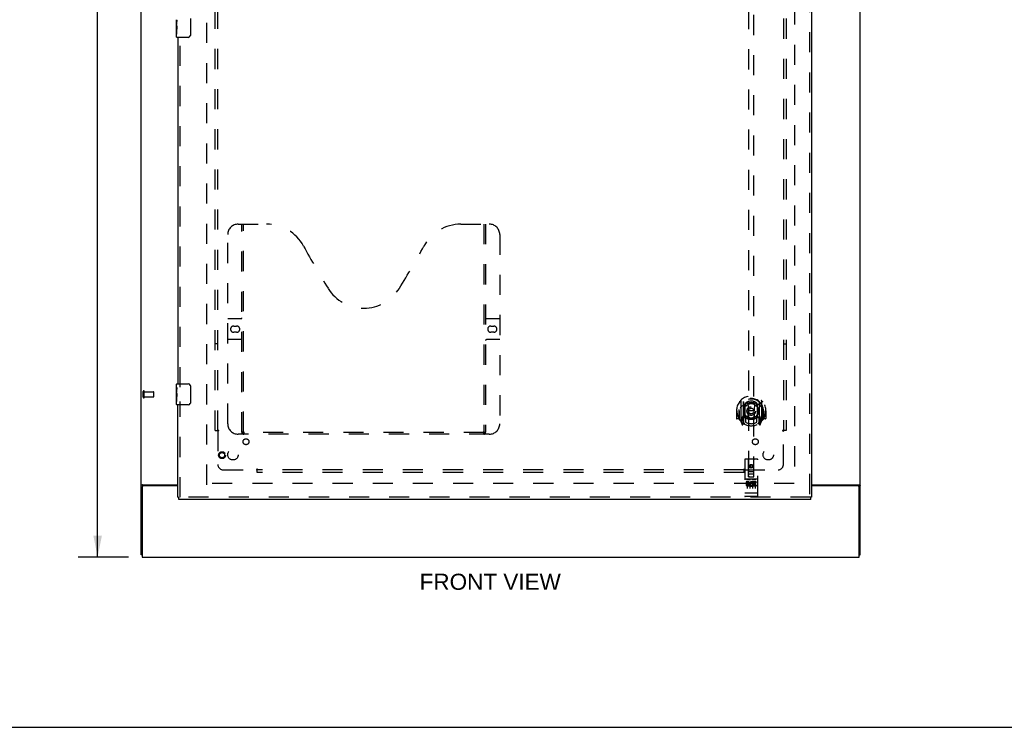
# Model space of a CAD drawing. Header units: inches. Extents: x 0 to 174, y 0 to 112.
# Tile 2 of 14: x 47 to 94, y 0 to 34. Entities that reach past the tile are written whole.
import ezdxf

# ---------------------------------------------------------------- set-up
doc = ezdxf.new("R2010")
doc.units = ezdxf.units.IN
doc.header["$LTSCALE"] = 9.560375
doc.header["$MEASUREMENT"] = 0
doc.linetypes.add('HIDDEN', pattern=[0.2, 0.1, -0.1])
doc.layers.get('0').update_dxf_attribs({"linetype": 'CONTINUOUS'})
for name, color, linetype in [('DEFAULT_2', 8, 'HIDDEN'), ('DIMENSIONS', 7, 'CONTINUOUS'), ('DOOR_ASSEMBLY', 7, 'CONTINUOUS'), ('SUBPANEL', 7, 'CONTINUOUS')]:
    doc.layers.add(name, color=color, linetype=linetype)
doc.styles.get("Standard").update_dxf_attribs({"font": 'arial.ttf'})
doc.dimstyles.new('DIMSTYLE_1', dxfattribs={"dimtxt": 0.766875, "dimasz": 1.0225, "dimexe": 0.09, "dimexo": 0.07, "dimgap": 0.0375, "dimtad": 0, "dimtih": 1, "dimtoh": 1, "dimzin": 4, "dimdsep": 46, "dimtxsty": 'Standard', "dimblk": '_FILLED', "dimblk1": '_FILLED', "dimblk2": '_FILLED', "dimcen": 0.09, "dimadec": 3, "dimazin": 1, "dimtfac": 1, "dimtdec": 3, "dimtofl": 0, "dimtmove": 0, "dimatfit": 3, "dimldrblk": '_FILLED', "dimfxl": 0, "dimtolj": 1, "dimtzin": 4, "dimarcsym": 0})

# ---------------------------------------------------------------- blocks, each defined once
blk = doc.blocks.new('_FILLED')
at = {"color": 0, "linetype": 'ByBlock'}
blk.add_solid([(0, 0), (-1, 0.2), (-1, -0.2)], dxfattribs=at)
blk = doc.blocks.new('*D11')
at = {"layer": 'DIMENSIONS', "color": 2, "linetype": 'Continuous'}
for p, q in [((52.085, 76.104), (49.696, 76.104)), ((50.616, 76.104), (50.616, 42.871)), ((50.616, 8.104), (50.616, 41.337)), ((52.085, 8.104), (49.696, 8.104))]:
    blk.add_line(p, q, dxfattribs=at)
at = {"layer": 'DIMENSIONS', "color": 2, "linetype": 'Continuous', "xscale": 1.0225, "yscale": 1.0225, "zscale": 1.0225}
for p, rotation in [((50.616, 76.104), 90), ((50.616, 8.104), 270)]:
    blk.add_blockref('_FILLED', p, dxfattribs=dict(at, rotation=rotation))
at = {"layer": 'DIMENSIONS', "color": 2, "linetype": 'Continuous', "insert": (50.616, 42.488), "char_height": 0.7669, "width": 2.67979, "attachment_point": 2, "line_spacing_factor": 0.9}
blk.add_mtext('68.00', dxfattribs=at)

msp = doc.modelspace()

# ---------------------------------------------------------------- linework, layer by layer
at = {"color": 3, "linetype": 'Continuous'}
for p, q in [((52.689, 8.208), (52.689, 76)), ((86.939, 8.208), (86.939, 76)), ((52.735, 11.541), (52.723, 11.537)), ((52.741, 11.44), (52.741, 8.104)), ((52.759, 11.552), (54.439, 11.552)), ((54.439, 11.5), (52.801, 11.5)), ((84.626, 11.552), (86.869, 11.552)), ((86.827, 11.5), (84.626, 11.5)), ((86.887, 8.104), (86.887, 11.44)), ((52.741, 8.104), (86.887, 8.104))]:
    msp.add_line(p, q, dxfattribs=at)
at = {"color": 7, "linetype": 'Continuous'}
for p, q in [((52.741, 8.208), (52.689, 8.208)), ((86.887, 8.208), (86.939, 8.208)), ((0, 0), (173.825, 0))]:
    msp.add_line(p, q, dxfattribs=at)
at = {"color": 3, "linetype": 'Continuous'}
for points in [[(52.723, 11.537), (52.72, 11.536), (52.716, 11.535), (52.713, 11.534), (52.71, 11.532), (52.707, 11.531), (52.704, 11.53), (52.701, 11.528), (52.699, 11.527), (52.697, 11.525), (52.695, 11.524), (52.693, 11.522), (52.692, 11.52), (52.691, 11.519), (52.69, 11.517), (52.689, 11.515), (52.689, 11.514), (52.689, 11.512)], [(52.759, 11.552), (52.757, 11.551), (52.755, 11.549), (52.752, 11.548), (52.749, 11.547), (52.746, 11.545), (52.742, 11.544), (52.739, 11.542), (52.735, 11.541)], [(86.869, 11.552), (86.871, 11.551), (86.873, 11.549), (86.876, 11.548), (86.879, 11.547), (86.882, 11.545), (86.885, 11.544), (86.889, 11.542), (86.893, 11.541), (86.904, 11.537)], [(86.904, 11.537), (86.908, 11.536), (86.911, 11.535), (86.915, 11.534), (86.918, 11.532), (86.921, 11.531), (86.924, 11.53), (86.926, 11.528), (86.929, 11.527), (86.931, 11.525), (86.933, 11.524), (86.934, 11.522), (86.936, 11.52), (86.937, 11.519), (86.938, 11.517), (86.938, 11.515), (86.939, 11.514), (86.939, 11.512)]]:
    msp.add_lwpolyline(points, dxfattribs=at)
for centre, start, end in [((52.801, 11.44), 90, 180), ((86.827, 11.44), 0, 90)]:
    msp.add_arc(centre, 0.06, start, end, dxfattribs=at)
at = {"layer": 'DEFAULT_2', "color": 8, "linetype": 'HIDDEN'}
for p, q in [((55.814, 11.552), (55.814, 72.656)), ((83.814, 72.656), (83.814, 11.552)), ((52.793, 15.712), (52.793, 15.996)), ((52.836, 15.712), (52.836, 15.996)), ((52.836, 15.978), (53.283, 15.978)), ((53.293, 15.74), (53.293, 15.968)), ((52.836, 15.73), (53.283, 15.73)), ((83.8, 11.604), (55.828, 11.604))]:
    msp.add_line(p, q, dxfattribs=at)
for centre, radius, start, end in [((52.814, 15.996), 0.0215, 360, 180), ((53.283, 15.968), 0.01, 360, 90), ((52.814, 15.712), 0.0215, 180, 0), ((53.283, 15.74), 0.01, 270, 0)]:
    msp.add_arc(centre, radius, start, end, dxfattribs=at)
at = {"layer": 'DOOR_ASSEMBLY', "color": 8, "linetype": 'HIDDEN'}
for p, q in [((84.522, 73.25), (84.522, 10.958)), ((81.626, 39.934), (81.626, 11.932)), ((81.876, 11.932), (81.876, 39.934)), ((54.543, 16.199), (54.543, 33.009)), ((57.313, 23.958), (58.668, 23.958)), ((57.488, 14.048), (57.488, 23.958)), ((57.568, 14.078), (57.568, 23.958)), ((67.918, 23.958), (69.273, 23.958)), ((69.018, 23.958), (69.018, 14.078)), ((69.098, 23.958), (69.098, 14.048)), ((56.813, 14.458), (56.813, 23.458)), ((69.773, 23.458), (69.773, 14.458)), ((56.813, 19.458), (57.448, 19.458)), ((69.138, 19.458), (69.773, 19.458)), ((57.099, 19.108), (57.236, 19.108)), ((57.236, 18.808), (57.099, 18.808)), ((69.349, 19.108), (69.486, 19.108)), ((69.486, 18.808), (69.349, 18.808)), ((57.448, 18.458), (56.813, 18.458)), ((69.773, 18.458), (69.138, 18.458)), ((54.543, 10.958), (54.543, 15.509)), ((81.251, 15.56), (81.251, 14.592)), ((81.369, 15.506), (81.369, 14.49)), ((81.376, 15.481), (81.376, 14.478)), ((82.126, 15.481), (82.126, 14.478)), ((82.134, 15.506), (82.134, 14.49)), ((82.251, 14.592), (82.251, 15.56)), ((81.066, 15.076), (81.051, 15.076)), ((81.051, 15.076), (81.051, 14.703)), ((81.169, 15.076), (81.184, 15.076)), ((81.169, 15.076), (81.169, 14.688)), ((81.176, 15.122), (81.176, 15.125)), ((81.176, 14.665), (81.176, 15.122)), ((81.469, 14.758), (81.469, 15.389)), ((81.476, 15.441), (81.476, 15.338)), ((81.588, 14.732), (81.619, 15.076)), ((81.589, 15.415), (81.619, 15.076)), ((81.884, 15.076), (81.619, 15.076)), ((81.914, 15.415), (81.884, 15.076)), ((81.914, 14.732), (81.884, 15.076)), ((82.026, 15.338), (82.026, 15.441)), ((82.034, 15.389), (82.034, 14.758)), ((82.334, 15.076), (82.319, 15.076)), ((82.326, 15.122), (82.326, 15.125)), ((82.326, 14.665), (82.326, 15.122)), ((82.334, 15.076), (82.334, 14.688)), ((82.451, 15.076), (82.436, 15.076)), ((82.451, 15.076), (82.451, 14.703)), ((81.169, 14.688), (81.066, 14.688)), ((81.169, 14.688), (81.177, 14.703)), ((81.256, 14.581), (81.326, 14.406)), ((81.369, 14.747), (81.309, 14.747)), ((81.309, 14.747), (81.309, 14.597)), ((81.309, 14.597), (81.376, 14.597)), ((81.347, 14.65), (81.317, 14.604)), ((81.379, 14.71), (81.379, 14.503)), ((81.469, 14.748), (81.396, 14.748)), ((81.465, 14.73), (81.399, 14.73)), ((81.476, 14.777), (81.476, 14.525)), ((82.026, 14.525), (82.026, 14.777)), ((82.106, 14.748), (82.034, 14.748)), ((82.104, 14.73), (82.038, 14.73)), ((82.124, 14.503), (82.124, 14.71)), ((82.126, 14.597), (82.194, 14.597)), ((82.194, 14.747), (82.134, 14.747)), ((82.186, 14.604), (82.156, 14.65)), ((82.177, 14.406), (82.247, 14.581)), ((82.194, 14.597), (82.194, 14.747)), ((82.326, 14.703), (82.334, 14.688)), ((82.436, 14.688), (82.334, 14.688)), ((81.347, 14.486), (81.352, 14.483)), ((81.355, 14.409), (81.369, 14.49)), ((81.446, 14.428), (81.376, 14.537)), ((82.126, 14.537), (82.056, 14.428)), ((82.134, 14.49), (82.148, 14.409)), ((82.155, 14.486), (82.155, 14.486)), ((82.155, 14.486), (82.155, 14.486)), ((82.155, 14.486), (82.155, 14.486)), ((69.273, 13.958), (57.313, 13.958)), ((69.014, 14.038), (57.572, 14.038)), ((81.439, 12.742), (81.439, 11.017)), ((82.034, 12.772), (81.469, 12.772)), ((81.625, 11.932), (81.621, 12.742)), ((81.878, 11.932), (81.881, 12.742)), ((82.064, 11.017), (82.064, 12.742)), ((81.751, 12.504), (81.689, 12.468)), ((81.689, 12.468), (81.699, 12.462)), ((81.689, 12.468), (81.689, 12.396)), ((81.689, 12.396), (81.699, 12.402)), ((81.689, 12.396), (81.751, 12.36)), ((81.751, 12.493), (81.699, 12.462)), ((81.699, 12.462), (81.699, 12.402)), ((81.699, 12.402), (81.751, 12.372)), ((81.814, 12.468), (81.751, 12.504)), ((81.751, 12.504), (81.751, 12.493)), ((81.804, 12.462), (81.751, 12.493)), ((81.751, 12.372), (81.804, 12.402)), ((81.751, 12.36), (81.814, 12.396)), ((81.751, 12.36), (81.751, 12.372)), ((81.814, 12.468), (81.804, 12.462)), ((81.804, 12.402), (81.804, 12.462)), ((81.814, 12.396), (81.804, 12.402)), ((81.814, 12.396), (81.814, 12.468)), ((82.034, 11.815), (81.469, 11.815)), ((81.54, 11.799), (81.712, 11.799)), ((81.624, 12.182), (81.879, 12.182)), ((81.625, 11.932), (81.626, 11.932)), ((81.626, 11.932), (81.876, 11.932)), ((81.836, 12.057), (81.666, 12.057)), ((81.79, 11.799), (81.962, 11.799)), ((81.876, 11.932), (81.878, 11.932)), ((81.607, 11.693), (81.514, 11.693)), ((81.514, 11.693), (81.514, 11.65)), ((81.607, 11.65), (81.514, 11.65)), ((81.564, 11.684), (81.564, 11.378)), ((81.611, 11.607), (81.565, 11.607)), ((81.607, 11.566), (81.578, 11.566)), ((81.671, 11.522), (81.578, 11.522)), ((81.671, 11.48), (81.578, 11.48)), ((81.671, 11.522), (81.671, 11.48)), ((81.689, 11.684), (81.689, 11.378)), ((81.803, 11.528), (81.82, 11.489)), ((81.814, 11.684), (81.814, 11.378)), ((81.827, 11.657), (81.814, 11.639)), ((81.824, 11.682), (81.827, 11.681)), ((81.983, 11.693), (81.827, 11.693)), ((81.827, 11.693), (81.827, 11.681)), ((81.827, 11.657), (81.827, 11.48)), ((81.983, 11.48), (81.827, 11.48)), ((81.983, 11.65), (81.87, 11.65)), ((81.87, 11.65), (81.87, 11.607)), ((81.962, 11.607), (81.87, 11.607)), ((81.962, 11.564), (81.87, 11.564)), ((81.87, 11.564), (81.87, 11.522)), ((81.983, 11.522), (81.87, 11.522)), ((81.939, 11.684), (81.939, 11.378)), ((81.962, 11.607), (81.962, 11.564)), ((81.983, 11.693), (81.983, 11.65)), ((81.983, 11.522), (81.983, 11.48)), ((84.584, 10.958), (54.481, 10.958)), ((81.456, 11.146), (81.455, 11.146)), ((81.457, 11.145), (81.456, 11.146)), ((81.458, 11.145), (81.457, 11.145)), ((81.458, 11.145), (81.458, 11.145)), ((81.461, 11.145), (81.46, 11.145)), ((81.46, 11.145), (81.46, 11.145)), ((81.462, 11.145), (81.461, 11.145)), ((81.463, 11.145), (81.462, 11.145)), ((81.464, 11.145), (81.463, 11.145)), ((81.465, 11.145), (81.464, 11.145)), ((81.466, 11.145), (81.465, 11.145)), ((81.465, 11.145), (81.465, 11.145)), ((81.467, 11.145), (81.466, 11.145)), ((81.468, 11.145), (81.467, 11.145)), ((81.469, 11.145), (81.468, 11.145)), ((82.034, 11.145), (81.469, 11.145)), ((82.034, 10.987), (81.469, 10.987)), ((82.034, 11.145), (82.035, 11.145)), ((82.035, 11.145), (82.036, 11.145)), ((82.036, 11.145), (82.037, 11.145)), ((82.037, 11.145), (82.038, 11.145)), ((82.038, 11.145), (82.039, 11.145)), ((82.038, 11.145), (82.038, 11.145)), ((82.039, 11.145), (82.04, 11.145)), ((82.04, 11.145), (82.041, 11.145)), ((82.041, 11.145), (82.042, 11.145)), ((82.042, 11.145), (82.043, 11.145)), ((82.043, 11.145), (82.044, 11.145)), ((82.043, 11.145), (82.043, 11.145)), ((82.044, 11.145), (82.045, 11.145)), ((82.045, 11.145), (82.046, 11.145)), ((82.046, 11.146), (82.047, 11.146)), ((82.046, 11.145), (82.046, 11.146)), ((82.047, 11.146), (82.048, 11.146))]:
    msp.add_line(p, q, dxfattribs=at)
at = {"layer": 'DOOR_ASSEMBLY', "color": 3, "linetype": 'Continuous'}
for p, q in [((84.626, 73.25), (84.626, 10.958)), ((54.439, 32.854), (54.439, 16.354)), ((54.439, 10.958), (54.439, 15.354)), ((84.584, 10.854), (54.481, 10.854))]:
    msp.add_line(p, q, dxfattribs=at)
at = {"layer": 'DOOR_ASSEMBLY', "color": 7, "linetype": 'Continuous'}
for p, q in [((54.379, 33.436), (54.379, 33.693)), ((54.385, 33.637), (54.379, 33.637)), ((54.379, 33.469), (54.386, 33.469)), ((54.379, 32.869), (54.379, 33.433)), ((54.38, 33.407), (54.379, 33.407)), ((54.386, 33.469), (54.386, 33.606)), ((55.034, 33.754), (55.034, 32.954)), ((54.379, 33.275), (54.385, 33.275)), ((54.379, 33.239), (54.386, 33.239)), ((54.379, 33.176), (54.386, 33.176)), ((54.379, 33.009), (54.386, 33.009)), ((54.386, 33.009), (54.386, 33.239)), ((54.934, 32.854), (54.394, 32.854)), ((54.379, 16.194), (54.379, 16.339)), ((54.379, 15.936), (54.379, 16.193)), ((54.385, 16.137), (54.379, 16.137)), ((54.379, 15.969), (54.386, 15.969)), ((54.386, 15.969), (54.386, 16.106)), ((54.394, 16.354), (54.934, 16.354)), ((55.034, 16.254), (55.034, 15.454)), ((54.379, 15.369), (54.379, 15.933)), ((54.38, 15.907), (54.379, 15.907)), ((54.379, 15.775), (54.385, 15.775)), ((54.379, 15.739), (54.386, 15.739)), ((54.379, 15.676), (54.386, 15.676)), ((54.379, 15.509), (54.386, 15.509)), ((54.386, 15.509), (54.386, 15.739)), ((54.934, 15.354), (54.394, 15.354)), ((54.439, 10.958), (54.481, 10.958)), ((54.481, 10.854), (54.481, 10.958)), ((84.626, 10.958), (84.584, 10.958)), ((84.584, 10.854), (84.584, 10.958))]:
    msp.add_line(p, q, dxfattribs=at)
for points in [[(54.379, 33.694), (54.379, 33.69), (54.379, 33.685), (54.38, 33.68), (54.381, 33.674), (54.382, 33.667), (54.382, 33.659), (54.383, 33.651), (54.384, 33.642)], [(54.379, 33.436), (54.379, 33.428), (54.379, 33.419), (54.38, 33.409)], [(54.38, 33.409), (54.381, 33.398), (54.382, 33.387), (54.383, 33.375), (54.384, 33.363), (54.385, 33.351), (54.385, 33.338), (54.386, 33.325), (54.386, 33.312), (54.386, 33.299), (54.385, 33.287), (54.385, 33.274), (54.384, 33.262), (54.383, 33.25)], [(54.384, 33.642), (54.385, 33.634), (54.385, 33.624), (54.386, 33.615), (54.386, 33.606)], [(55.034, 32.954), (55.034, 32.948), (55.033, 32.942), (55.032, 32.936), (55.031, 32.93), (55.029, 32.924), (55.027, 32.918)], [(54.379, 16.194), (54.379, 16.19), (54.379, 16.185), (54.38, 16.18), (54.381, 16.174), (54.382, 16.167), (54.382, 16.159), (54.383, 16.151), (54.384, 16.142)], [(54.384, 16.142), (54.385, 16.134), (54.385, 16.124), (54.386, 16.115), (54.386, 16.106)], [(55.027, 16.29), (55.029, 16.285), (55.031, 16.279), (55.032, 16.273), (55.033, 16.267), (55.034, 16.261), (55.034, 16.254)], [(54.379, 15.936), (54.379, 15.928), (54.379, 15.919), (54.38, 15.909)], [(54.38, 15.909), (54.381, 15.898), (54.382, 15.887), (54.383, 15.875), (54.384, 15.863), (54.385, 15.851), (54.385, 15.838), (54.386, 15.825), (54.386, 15.812), (54.386, 15.799), (54.385, 15.787), (54.385, 15.774), (54.384, 15.762), (54.383, 15.75)], [(55.034, 15.454), (55.034, 15.448), (55.033, 15.442), (55.032, 15.436), (55.031, 15.43), (55.029, 15.424), (55.027, 15.418)]]:
    msp.add_lwpolyline(points, dxfattribs=at)
at = {"layer": 'DOOR_ASSEMBLY', "color": 8, "linetype": 'HIDDEN'}
for points in [[(81.206, 15.515), (81.207, 15.515), (81.207, 15.516), (81.208, 15.517), (81.209, 15.518), (81.209, 15.519), (81.21, 15.52), (81.211, 15.52), (81.212, 15.521), (81.212, 15.522), (81.213, 15.523), (81.214, 15.523), (81.215, 15.524), (81.216, 15.525), (81.216, 15.525), (81.217, 15.526), (81.218, 15.527), (81.219, 15.527), (81.22, 15.528), (81.22, 15.529), (81.221, 15.529), (81.222, 15.53), (81.223, 15.53), (81.224, 15.531), (81.225, 15.532), (81.226, 15.532), (81.226, 15.533), (81.227, 15.533), (81.228, 15.534), (81.229, 15.534), (81.23, 15.535), (81.231, 15.535), (81.232, 15.536), (81.233, 15.536), (81.234, 15.536)], [(82.269, 15.536), (82.27, 15.536), (82.271, 15.536), (82.272, 15.535), (82.273, 15.535), (82.273, 15.534), (82.274, 15.534), (82.275, 15.533), (82.276, 15.533), (82.277, 15.532), (82.278, 15.532), (82.279, 15.531), (82.28, 15.53), (82.281, 15.53), (82.281, 15.529), (82.282, 15.529), (82.283, 15.528), (82.284, 15.527), (82.285, 15.527), (82.285, 15.526), (82.286, 15.525), (82.287, 15.525), (82.288, 15.524), (82.289, 15.523), (82.289, 15.523), (82.29, 15.522), (82.291, 15.521), (82.292, 15.52), (82.292, 15.52), (82.293, 15.519), (82.294, 15.518), (82.295, 15.517), (82.295, 15.516), (82.296, 15.515), (82.297, 15.515)], [(81.297, 15.291), (81.295, 15.29), (81.294, 15.288), (81.292, 15.287), (81.291, 15.285), (81.289, 15.284), (81.288, 15.282), (81.286, 15.281), (81.284, 15.279), (81.282, 15.277), (81.281, 15.275), (81.279, 15.273), (81.277, 15.271), (81.275, 15.269), (81.273, 15.267), (81.271, 15.265), (81.269, 15.262), (81.267, 15.26), (81.265, 15.257), (81.263, 15.255), (81.261, 15.252), (81.258, 15.249), (81.256, 15.246), (81.254, 15.243), (81.252, 15.24), (81.249, 15.236), (81.247, 15.233), (81.244, 15.229), (81.242, 15.226), (81.239, 15.222), (81.236, 15.218), (81.234, 15.213), (81.231, 15.209), (81.228, 15.204), (81.225, 15.2), (81.222, 15.194), (81.219, 15.189)], [(81.563, 15.433), (81.569, 15.434), (81.574, 15.436), (81.58, 15.437), (81.585, 15.438), (81.59, 15.44), (81.596, 15.441), (81.601, 15.442), (81.607, 15.443), (81.612, 15.444), (81.618, 15.445), (81.623, 15.447), (81.629, 15.448), (81.634, 15.448), (81.64, 15.449), (81.645, 15.45), (81.651, 15.451), (81.656, 15.452), (81.662, 15.453), (81.668, 15.453), (81.673, 15.454), (81.679, 15.455), (81.684, 15.455), (81.69, 15.456), (81.695, 15.456), (81.701, 15.457), (81.707, 15.457), (81.712, 15.457), (81.718, 15.458), (81.723, 15.458), (81.729, 15.458), (81.735, 15.458), (81.74, 15.458), (81.746, 15.458), (81.751, 15.458), (81.757, 15.458), (81.762, 15.458), (81.768, 15.458), (81.774, 15.458), (81.779, 15.458), (81.785, 15.458), (81.79, 15.457), (81.796, 15.457), (81.802, 15.457), (81.807, 15.456), (81.813, 15.456), (81.818, 15.455), (81.824, 15.455), (81.829, 15.454), (81.835, 15.453), (81.841, 15.453), (81.846, 15.452), (81.852, 15.451), (81.857, 15.45), (81.863, 15.449), (81.868, 15.448), (81.874, 15.448), (81.879, 15.447), (81.885, 15.445), (81.89, 15.444), (81.896, 15.443), (81.901, 15.442), (81.907, 15.441), (81.912, 15.44), (81.918, 15.438), (81.923, 15.437), (81.928, 15.436), (81.934, 15.434), (81.939, 15.433)], [(82.284, 15.189), (82.281, 15.194), (82.278, 15.2), (82.275, 15.204), (82.272, 15.209), (82.269, 15.213), (82.266, 15.218), (82.264, 15.222), (82.261, 15.226), (82.258, 15.229), (82.256, 15.233), (82.254, 15.236), (82.251, 15.24), (82.249, 15.243), (82.246, 15.246), (82.244, 15.249), (82.242, 15.252), (82.24, 15.255), (82.238, 15.257), (82.236, 15.26), (82.234, 15.262), (82.232, 15.265), (82.23, 15.267), (82.228, 15.269), (82.226, 15.271), (82.224, 15.273), (82.222, 15.275), (82.22, 15.277), (82.219, 15.279), (82.217, 15.281), (82.215, 15.282), (82.213, 15.284), (82.212, 15.285), (82.21, 15.287), (82.209, 15.288), (82.207, 15.29), (82.206, 15.291)], [(81.234, 14.615), (81.233, 14.616), (81.232, 14.616), (81.231, 14.616), (81.23, 14.617), (81.229, 14.617), (81.228, 14.618), (81.227, 14.618), (81.226, 14.619), (81.226, 14.619), (81.225, 14.62), (81.224, 14.621), (81.223, 14.621), (81.222, 14.622), (81.221, 14.622), (81.22, 14.623), (81.22, 14.624), (81.219, 14.624), (81.218, 14.625), (81.217, 14.626), (81.216, 14.626), (81.216, 14.627), (81.215, 14.628), (81.214, 14.628), (81.213, 14.629), (81.212, 14.63), (81.212, 14.631), (81.211, 14.631), (81.21, 14.632), (81.209, 14.633), (81.209, 14.634), (81.208, 14.635), (81.207, 14.635), (81.207, 14.636), (81.206, 14.637)], [(82.297, 14.637), (82.296, 14.636), (82.295, 14.635), (82.295, 14.635), (82.294, 14.634), (82.293, 14.633), (82.292, 14.632), (82.292, 14.631), (82.291, 14.631), (82.29, 14.63), (82.289, 14.629), (82.289, 14.628), (82.288, 14.628), (82.287, 14.627), (82.286, 14.626), (82.285, 14.626), (82.285, 14.625), (82.284, 14.624), (82.283, 14.624), (82.282, 14.623), (82.281, 14.622), (82.281, 14.622), (82.28, 14.621), (82.279, 14.621), (82.278, 14.62), (82.277, 14.619), (82.276, 14.619), (82.275, 14.618), (82.274, 14.618), (82.273, 14.617), (82.273, 14.617), (82.272, 14.616), (82.271, 14.616), (82.27, 14.616), (82.269, 14.615)], [(57.478, 14.078), (57.494, 14.067), (57.51, 14.058), (57.526, 14.05), (57.541, 14.044), (57.557, 14.04), (57.572, 14.038)], [(69.014, 14.038), (69.029, 14.04), (69.044, 14.044), (69.06, 14.05), (69.076, 14.058), (69.092, 14.067), (69.108, 14.078)], [(81.534, 11.798), (81.534, 11.798), (81.534, 11.798), (81.534, 11.798), (81.534, 11.798), (81.534, 11.798), (81.534, 11.798), (81.534, 11.798), (81.535, 11.798), (81.535, 11.798), (81.535, 11.798), (81.535, 11.798), (81.535, 11.798), (81.535, 11.798), (81.535, 11.798), (81.535, 11.798), (81.535, 11.798), (81.536, 11.798), (81.536, 11.798), (81.536, 11.798), (81.536, 11.798), (81.536, 11.798), (81.536, 11.798), (81.536, 11.798), (81.536, 11.798), (81.537, 11.799), (81.537, 11.799), (81.537, 11.799), (81.537, 11.799), (81.537, 11.799), (81.537, 11.799), (81.538, 11.799), (81.538, 11.799), (81.538, 11.799), (81.538, 11.799), (81.538, 11.799), (81.538, 11.799), (81.539, 11.799), (81.539, 11.799), (81.539, 11.799), (81.539, 11.799), (81.539, 11.799), (81.54, 11.799), (81.54, 11.799), (81.54, 11.799), (81.54, 11.799)], [(81.712, 11.799), (81.712, 11.799), (81.713, 11.799), (81.713, 11.799), (81.713, 11.799), (81.713, 11.799), (81.713, 11.799), (81.714, 11.799), (81.714, 11.799), (81.714, 11.799), (81.714, 11.799), (81.714, 11.799), (81.715, 11.799), (81.715, 11.799), (81.715, 11.799), (81.715, 11.799), (81.715, 11.799), (81.715, 11.799), (81.716, 11.799), (81.716, 11.799), (81.716, 11.799), (81.716, 11.799), (81.716, 11.798), (81.716, 11.798), (81.716, 11.798), (81.717, 11.798), (81.717, 11.798), (81.717, 11.798), (81.717, 11.798), (81.717, 11.798), (81.717, 11.798), (81.717, 11.798), (81.717, 11.798), (81.718, 11.798), (81.718, 11.798), (81.718, 11.798), (81.718, 11.798), (81.718, 11.798), (81.718, 11.798), (81.718, 11.798), (81.718, 11.798), (81.718, 11.798), (81.718, 11.798), (81.719, 11.798), (81.719, 11.798), (81.719, 11.798), (81.719, 11.798)], [(81.784, 11.798), (81.784, 11.798), (81.784, 11.798), (81.784, 11.798), (81.784, 11.798), (81.784, 11.798), (81.784, 11.798), (81.784, 11.798), (81.785, 11.798), (81.785, 11.798), (81.785, 11.798), (81.785, 11.798), (81.785, 11.798), (81.785, 11.798), (81.785, 11.798), (81.785, 11.798), (81.785, 11.798), (81.786, 11.798), (81.786, 11.798), (81.786, 11.798), (81.786, 11.798), (81.786, 11.798), (81.786, 11.798), (81.786, 11.798), (81.786, 11.798), (81.787, 11.799), (81.787, 11.799), (81.787, 11.799), (81.787, 11.799), (81.787, 11.799), (81.787, 11.799), (81.788, 11.799), (81.788, 11.799), (81.788, 11.799), (81.788, 11.799), (81.788, 11.799), (81.788, 11.799), (81.789, 11.799), (81.789, 11.799), (81.789, 11.799), (81.789, 11.799), (81.789, 11.799), (81.79, 11.799), (81.79, 11.799), (81.79, 11.799), (81.79, 11.799)], [(81.962, 11.799), (81.962, 11.799), (81.963, 11.799), (81.963, 11.799), (81.963, 11.799), (81.963, 11.799), (81.963, 11.799), (81.964, 11.799), (81.964, 11.799), (81.964, 11.799), (81.964, 11.799), (81.964, 11.799), (81.965, 11.799), (81.965, 11.799), (81.965, 11.799), (81.965, 11.799), (81.965, 11.799), (81.965, 11.799), (81.966, 11.799), (81.966, 11.799), (81.966, 11.799), (81.966, 11.799), (81.966, 11.798), (81.966, 11.798), (81.966, 11.798), (81.967, 11.798), (81.967, 11.798), (81.967, 11.798), (81.967, 11.798), (81.967, 11.798), (81.967, 11.798), (81.967, 11.798), (81.967, 11.798), (81.968, 11.798), (81.968, 11.798), (81.968, 11.798), (81.968, 11.798), (81.968, 11.798), (81.968, 11.798), (81.968, 11.798), (81.968, 11.798), (81.968, 11.798), (81.968, 11.798), (81.969, 11.798), (81.969, 11.798), (81.969, 11.798), (81.969, 11.798)], [(81.455, 11.146), (81.455, 11.146), (81.454, 11.146), (81.454, 11.146), (81.454, 11.146), (81.453, 11.146), (81.453, 11.146), (81.452, 11.146), (81.452, 11.146), (81.452, 11.146), (81.451, 11.146), (81.451, 11.146), (81.451, 11.146), (81.45, 11.146), (81.45, 11.146), (81.45, 11.147), (81.449, 11.147), (81.449, 11.147), (81.449, 11.147), (81.449, 11.147), (81.448, 11.147), (81.448, 11.147), (81.448, 11.147), (81.447, 11.147), (81.447, 11.147), (81.447, 11.147), (81.446, 11.147), (81.446, 11.147), (81.446, 11.147), (81.446, 11.148), (81.445, 11.148), (81.445, 11.148), (81.445, 11.148), (81.445, 11.148), (81.444, 11.148), (81.444, 11.148), (81.444, 11.148), (81.444, 11.148), (81.443, 11.148), (81.443, 11.148), (81.443, 11.148), (81.443, 11.149), (81.443, 11.149), (81.442, 11.149), (81.442, 11.149), (81.442, 11.149), (81.442, 11.149), (81.442, 11.149), (81.441, 11.149), (81.441, 11.149), (81.441, 11.149), (81.441, 11.15), (81.441, 11.15), (81.441, 11.15), (81.44, 11.15), (81.44, 11.15), (81.44, 11.15), (81.44, 11.15), (81.44, 11.15), (81.44, 11.15), (81.44, 11.15), (81.44, 11.15), (81.44, 11.151), (81.439, 11.151), (81.439, 11.151), (81.439, 11.151), (81.439, 11.151), (81.439, 11.151), (81.439, 11.151), (81.439, 11.151), (81.439, 11.151), (81.439, 11.152), (81.439, 11.152), (81.439, 11.152), (81.439, 11.152), (81.439, 11.152), (81.439, 11.152), (81.439, 11.152), (81.439, 11.152)], [(81.46, 11.145), (81.459, 11.145), (81.458, 11.145)], [(82.048, 11.146), (82.048, 11.146), (82.049, 11.146), (82.049, 11.146), (82.049, 11.146), (82.05, 11.146), (82.05, 11.146), (82.05, 11.146), (82.051, 11.146), (82.051, 11.146), (82.052, 11.146), (82.052, 11.146), (82.052, 11.146), (82.053, 11.146), (82.053, 11.147), (82.053, 11.147), (82.053, 11.147), (82.054, 11.147), (82.054, 11.147), (82.054, 11.147), (82.055, 11.147), (82.055, 11.147), (82.055, 11.147), (82.056, 11.147), (82.056, 11.147), (82.056, 11.147), (82.056, 11.147), (82.057, 11.147), (82.057, 11.148), (82.057, 11.148), (82.058, 11.148), (82.058, 11.148), (82.058, 11.148), (82.058, 11.148), (82.059, 11.148), (82.059, 11.148), (82.059, 11.148), (82.059, 11.148), (82.059, 11.148), (82.06, 11.148), (82.06, 11.149), (82.06, 11.149), (82.06, 11.149), (82.06, 11.149), (82.061, 11.149), (82.061, 11.149), (82.061, 11.149), (82.061, 11.149), (82.061, 11.149), (82.062, 11.149), (82.062, 11.15), (82.062, 11.15), (82.062, 11.15), (82.062, 11.15), (82.062, 11.15), (82.062, 11.15), (82.063, 11.15), (82.063, 11.15), (82.063, 11.15), (82.063, 11.15), (82.063, 11.15), (82.063, 11.151), (82.063, 11.151), (82.063, 11.151), (82.063, 11.151), (82.063, 11.151), (82.063, 11.151), (82.064, 11.151), (82.064, 11.151), (82.064, 11.151), (82.064, 11.152), (82.064, 11.152), (82.064, 11.152), (82.064, 11.152), (82.064, 11.152), (82.064, 11.152), (82.064, 11.152), (82.064, 11.152)]]:
    msp.add_lwpolyline(points, dxfattribs=at)
for centre, radius in [((81.751, 15.058), 0.35), ((81.751, 15.058), 0.335), ((81.751, 15.058), 0.205), ((81.751, 15.058), 0.133), ((56.543, 12.958), 0.164), ((56.543, 12.958), 0.124), ((81.751, 12.432), 0.085), ((81.751, 12.432), 0.0845)]:
    msp.add_circle(centre, radius, dxfattribs=at)
at = {"layer": 'DOOR_ASSEMBLY', "color": 7, "linetype": 'Continuous'}
for centre, radius, start, end in [((54.394, 32.869), 0.015, 180, 270), ((54.934, 32.954), 0.1, 270, 338.7946), ((54.394, 16.339), 0.015, 90, 180), ((54.934, 16.254), 0.1, 21.1999, 90), ((54.394, 15.369), 0.015, 180, 270), ((54.934, 15.454), 0.1, 270, 338.7946)]:
    msp.add_arc(centre, radius, start, end, dxfattribs=at)
at = {"layer": 'DOOR_ASSEMBLY', "color": 8, "linetype": 'HIDDEN'}
for centre, radius, start, end in [((57.313, 23.458), 0.5, 90, 180), ((58.668, 21.958), 2, 28.4813, 90), ((67.918, 21.958), 2, 90, 151.5187), ((69.273, 23.458), 0.5, 0, 90), ((94.976, 41.657), 39.307, 208.4813, 211.8705), ((31.61, 41.657), 39.307, 328.1295, 331.5187), ((63.293, 21.958), 2, 211.8705, 328.1295), ((57.448, 19.498), 0.04, 270, 360), ((69.138, 19.498), 0.04, 180, 270), ((57.099, 18.958), 0.15, 90, 270), ((57.236, 18.958), 0.15, 270, 90), ((69.349, 18.958), 0.15, 90, 270), ((69.486, 18.958), 0.15, 270, 90), ((57.448, 18.418), 0.04, 0, 90), ((69.138, 18.418), 0.04, 90, 180), ((81.751, 15.076), 0.7, 305.5126, 234.4874), ((81.751, 15.073), 0.583, 0.2464, 179.7536), ((81.751, 15.048), 0.58, 7.6622, 172.3378), ((81.266, 15.56), 0.015, 135.0748, 180), ((81.384, 15.506), 0.015, 130.3587, 180), ((81.396, 15.481), 0.02, 129.3378, 179.9984), ((81.751, 15.048), 0.48, 55.0461, 124.9539), ((82.106, 15.481), 0.02, 0, 50.6594), ((82.119, 15.506), 0.015, 0, 49.6413), ((82.236, 15.56), 0.015, 0, 44.9252), ((81.751, 15.076), 0.685, 180, 213.0115), ((81.196, 15.122), 0.02, 172.3378, 180), ((81.751, 14.758), 0.7, 49.529, 130.471), ((81.484, 15.389), 0.015, 112.9863, 180), ((81.506, 15.338), 0.03, 180, 311.1261), ((81.751, 15.058), 0.343, 48.8739, 131.1261), ((81.569, 15.413), 0.02, 5.0796, 105.5752), ((81.934, 15.413), 0.02, 74.4248, 174.9204), ((81.996, 15.338), 0.03, 228.8739, 360), ((82.019, 15.389), 0.015, 0, 67.0137), ((82.306, 15.122), 0.02, 0, 7.6622), ((81.751, 15.076), 0.685, 326.9885, 360), ((81.066, 14.703), 0.015, 180, 270), ((81.196, 14.665), 0.02, 180, 215.2961), ((81.751, 15.058), 0.7, 215.2961, 324.7039), ((81.266, 14.592), 0.015, 180, 224.9252), ((81.321, 14.602), 0.005, 147.3208, 270), ((81.751, 15.388), 0.7, 233.2319, 306.7681), ((81.188, 14.752), 0.188, 327.3208, 360), ((81.396, 14.728), 0.02, 90, 180), ((81.399, 14.71), 0.02, 90, 180), ((81.465, 14.71), 0.02, 66.536, 90), ((81.484, 14.758), 0.015, 180, 247.0137), ((81.751, 15.37), 0.7, 246.536, 293.464), ((81.506, 14.777), 0.03, 48.8739, 180), ((81.751, 15.058), 0.343, 228.8739, 311.1261), ((81.568, 14.733), 0.02, 254.3869, 354.9204), ((81.934, 14.733), 0.02, 185.0796, 285.6131), ((81.996, 14.777), 0.03, 0, 131.1261), ((82.019, 14.758), 0.015, 292.9863, 360), ((82.038, 14.71), 0.02, 90, 113.464), ((82.104, 14.71), 0.02, 0, 90), ((82.106, 14.728), 0.02, 0, 90), ((82.314, 14.752), 0.188, 180, 212.6792), ((82.181, 14.602), 0.005, 270, 32.6792), ((82.236, 14.592), 0.015, 315.0748, 360), ((82.306, 14.665), 0.02, 324.7039, 360), ((82.436, 14.703), 0.015, 270, 360), ((57.313, 14.458), 0.5, 180, 270), ((57.608, 14.078), 0.04, 180, 270), ((68.978, 14.078), 0.04, 270, 360), ((69.273, 14.458), 0.5, 270, 360), ((81.34, 14.412), 0.015, 201.8041, 350), ((81.356, 14.522), 0.02, 234.4874, 360), ((81.359, 14.503), 0.02, 234.7457, 360), ((81.396, 14.478), 0.02, 180, 238.5295), ((81.751, 15.058), 0.6, 242.7204, 297.2796), ((82.106, 14.478), 0.02, 301.4688, 359.9992), ((82.144, 14.503), 0.02, 180, 305.2543), ((82.146, 14.522), 0.02, 180, 305.5126), ((82.163, 14.412), 0.015, 190, 338.1959), ((57.578, 14.048), 0.09, 180, 270), ((69.008, 14.048), 0.09, 270, 360), ((81.469, 12.742), 0.03, 90, 180), ((81.591, 12.742), 0.03, 0, 90), ((81.911, 12.742), 0.03, 90, 180), ((82.034, 12.742), 0.03, 0, 90), ((81.469, 11.845), 0.03, 180, 270), ((81.666, 12.017), 0.04, 90, 180), ((81.666, 11.972), 0.04, 180, 270), ((81.836, 12.017), 0.04, 0, 90), ((81.836, 11.972), 0.04, 270, 360), ((82.034, 11.845), 0.03, 270, 360), ((81.578, 11.544), 0.0644, 102.2995, 270.0775), ((81.578, 11.544), 0.0219, 89.9011, 270), ((81.607, 11.629), 0.0635, 270, 90), ((81.607, 11.628), 0.0219, 280.307, 90), ((81.777, 11.586), 0.107, 64.2636, 293.4027), ((81.777, 11.586), 0.0639, 54.8895, 293.4026), ((81.469, 11.017), 0.03, 180, 270), ((82.034, 11.017), 0.03, 270, 360)]:
    msp.add_arc(centre, radius, start, end, dxfattribs=at)
at = {"layer": 'DOOR_ASSEMBLY', "color": 7, "linetype": 'Continuous'}
for centre in [(54.642, 33.27), (54.642, 15.77)]:
    msp.add_ellipse(centre, major_axis=(0.263, 0), ratio=0.432808, start_param=-3.141593, end_param=-2.961605, dxfattribs=at)
at = {"layer": 'SUBPANEL', "color": 8, "linetype": 'HIDDEN'}
for p, q in [((56.22, 14.136), (56.22, 70.073)), ((56.345, 14.136), (56.345, 70.073)), ((83.283, 70.073), (83.283, 14.136)), ((83.408, 70.073), (83.408, 14.136)), ((56.345, 18.261), (56.22, 18.261)), ((83.283, 18.261), (83.408, 18.261)), ((56.22, 14.136), (56.307, 14.136)), ((56.307, 14.136), (56.386, 14.136)), ((56.326, 14.119), (56.333, 14.112)), ((56.345, 14.1), (56.345, 12.511)), ((83.321, 14.136), (83.242, 14.136)), ((83.283, 12.511), (83.283, 14.1)), ((83.408, 14.136), (83.321, 14.136)), ((56.595, 12.261), (58.185, 12.261)), ((58.22, 12.222), (58.22, 12.301)), ((81.408, 12.261), (58.22, 12.261)), ((58.22, 12.136), (58.22, 12.222)), ((81.408, 12.222), (81.408, 12.301)), ((81.408, 12.136), (81.408, 12.222)), ((81.425, 12.242), (81.431, 12.248)), ((81.443, 12.261), (83.033, 12.261)), ((81.408, 12.136), (58.22, 12.136))]:
    msp.add_line(p, q, dxfattribs=at)
for points in [[(56.307, 14.136), (56.309, 14.134), (56.311, 14.132), (56.313, 14.131), (56.315, 14.129), (56.317, 14.128), (56.318, 14.126), (56.32, 14.125), (56.322, 14.123), (56.323, 14.122), (56.325, 14.12), (56.326, 14.119)], [(56.333, 14.112), (56.335, 14.11), (56.337, 14.108), (56.338, 14.106), (56.34, 14.105), (56.342, 14.103), (56.344, 14.102), (56.345, 14.1)], [(56.364, 14.113), (56.36, 14.11), (56.357, 14.109), (56.355, 14.107), (56.353, 14.106), (56.351, 14.105), (56.349, 14.103), (56.347, 14.102), (56.345, 14.1)], [(56.386, 14.136), (56.385, 14.134), (56.385, 14.132), (56.384, 14.13), (56.383, 14.129), (56.382, 14.127), (56.38, 14.126), (56.379, 14.124), (56.378, 14.123), (56.376, 14.121), (56.374, 14.12), (56.373, 14.118), (56.371, 14.117), (56.369, 14.116), (56.367, 14.114), (56.364, 14.113)], [(83.242, 14.136), (83.242, 14.134), (83.243, 14.132), (83.244, 14.13), (83.245, 14.129), (83.246, 14.127), (83.247, 14.126), (83.248, 14.124), (83.25, 14.123), (83.252, 14.121), (83.253, 14.12), (83.255, 14.118), (83.257, 14.117), (83.259, 14.116), (83.261, 14.114), (83.263, 14.113), (83.268, 14.11)], [(83.268, 14.11), (83.27, 14.109), (83.273, 14.107), (83.275, 14.106), (83.277, 14.105), (83.279, 14.103), (83.281, 14.102), (83.283, 14.1)], [(83.301, 14.119), (83.295, 14.112), (83.293, 14.11), (83.291, 14.108), (83.289, 14.106), (83.287, 14.105), (83.286, 14.103), (83.284, 14.102), (83.283, 14.1)], [(83.321, 14.136), (83.319, 14.134), (83.317, 14.132), (83.315, 14.131), (83.313, 14.129), (83.311, 14.128), (83.309, 14.126), (83.308, 14.125), (83.306, 14.123), (83.304, 14.122), (83.303, 14.12), (83.301, 14.119)], [(58.195, 12.275), (58.193, 12.273), (58.192, 12.271), (58.19, 12.268), (58.189, 12.266), (58.188, 12.264), (58.186, 12.262), (58.185, 12.261)], [(58.203, 12.242), (58.196, 12.248), (58.195, 12.25), (58.193, 12.252), (58.191, 12.254), (58.189, 12.256), (58.188, 12.258), (58.186, 12.259), (58.185, 12.261)], [(58.22, 12.301), (58.218, 12.301), (58.217, 12.3), (58.215, 12.299), (58.213, 12.298), (58.212, 12.297), (58.21, 12.296), (58.209, 12.295), (58.207, 12.293), (58.206, 12.292), (58.204, 12.29), (58.203, 12.288), (58.202, 12.286), (58.2, 12.284), (58.199, 12.282), (58.198, 12.28), (58.195, 12.275)], [(58.22, 12.222), (58.218, 12.224), (58.217, 12.226), (58.215, 12.228), (58.214, 12.23), (58.212, 12.232), (58.211, 12.234), (58.209, 12.236), (58.208, 12.237), (58.206, 12.239), (58.205, 12.24), (58.203, 12.242)], [(81.408, 12.301), (81.409, 12.301), (81.411, 12.3), (81.413, 12.299), (81.414, 12.298), (81.416, 12.297), (81.417, 12.296), (81.419, 12.295), (81.42, 12.293), (81.422, 12.292), (81.423, 12.29), (81.425, 12.288), (81.426, 12.286), (81.427, 12.284), (81.429, 12.282), (81.43, 12.28)], [(81.408, 12.222), (81.409, 12.224), (81.411, 12.226), (81.412, 12.228), (81.414, 12.23), (81.415, 12.232), (81.417, 12.234), (81.418, 12.236), (81.42, 12.237), (81.422, 12.239), (81.423, 12.24), (81.425, 12.242)], [(81.43, 12.28), (81.433, 12.275), (81.434, 12.273), (81.436, 12.271), (81.437, 12.268), (81.439, 12.266), (81.44, 12.264), (81.442, 12.262), (81.443, 12.261)], [(81.431, 12.248), (81.433, 12.25), (81.435, 12.252), (81.437, 12.254), (81.438, 12.256), (81.44, 12.258), (81.442, 12.259), (81.443, 12.261)]]:
    msp.add_lwpolyline(points, dxfattribs=at)
for centre, radius in [((57.683, 13.598), 0.141), ((81.945, 13.598), 0.141), ((57.064, 12.979), 0.25), ((82.564, 12.979), 0.25)]:
    msp.add_circle(centre, radius, dxfattribs=at)
for centre, start, end in [((56.595, 12.511), 180, 270), ((83.033, 12.511), 270, 360)]:
    msp.add_arc(centre, 0.25, start, end, dxfattribs=at)

# ---------------------------------------------------------------- texts
at = {"layer": 'DIMENSIONS', "color": 2, "linetype": 'Continuous', "insert": (69.318, 7.313), "char_height": 0.7669, "width": 6.71087, "attachment_point": 2, "line_spacing_factor": 0.9}
msp.add_mtext('FRONT VIEW', dxfattribs=at)

# ---------------------------------------------------------------- dimensions: what is measured, and where the dimension line sits
at = {"layer": 'DIMENSIONS', "color": 2, "linetype": 'Continuous'}
dim = msp.add_linear_dim(base=(50.616, 8.104), p1=(52.155, 76.104), p2=(52.155, 8.104), angle=270, dimstyle='DIMSTYLE_1', dxfattribs=at)
dim.commit()
dim.dimension.update_dxf_attribs({"geometry": '*D11', "text_midpoint": (50.61, 42.1), "dimtype": 160})

doc.saveas('drawing.dxf')
